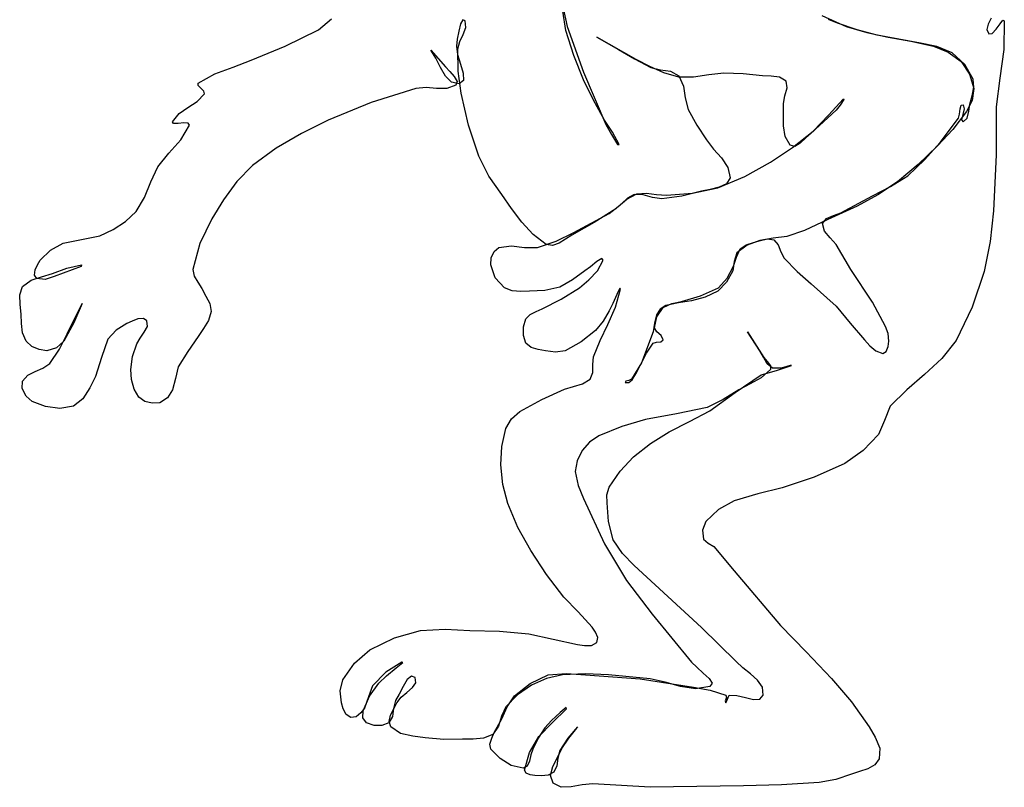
# Model space of a CAD drawing. Header units: metres. Extents: x -2.17 to 0, y -1.91 to 0.8.
# Tile 1 of 2: x -2.17 to -0.34, y -1.91 to -0.49. Entities that reach past the tile are written whole.
import ezdxf

# ---------------------------------------------------------------- set-up
doc = ezdxf.new("R2010")
doc.units = ezdxf.units.M

msp = doc.modelspace()

# ---------------------------------------------------------------- linework, layer by layer
at = {"color": 45}
for p, q in [((-1.1711, -0.4159), (-1.1524, -0.5009)), ((-1.1549, -0.5084), (-1.1605, -0.473)), ((-1.6124, -0.5072), (-1.5887, -0.4872)), ((-1.3455, -0.4886), (-1.3496, -0.4962)), ((-1.3411, -0.4909), (-1.3455, -0.4886)), ((-1.3398, -0.5032), (-1.3411, -0.4909)), ((-0.6811, -0.4808), (-0.6361, -0.5009)), ((-0.6524, -0.4947), (-0.6687, -0.4884)), ((-0.3678, -0.4854), (-0.3732, -0.4965)), ((-0.3515, -0.4962), (-0.3462, -0.4894)), ((-0.3462, -0.4894), (-0.3436, -0.4909)), ((-0.3436, -0.4909), (-0.3444, -0.5438)), ((-1.6739, -0.5372), (-1.6124, -0.5072)), ((-1.3531, -0.5097), (-1.3558, -0.5247)), ((-1.3496, -0.4962), (-1.3531, -0.5097)), ((-1.3447, -0.5159), (-1.3398, -0.5032)), ((-1.1404, -0.5546), (-1.1549, -0.5084)), ((-1.1524, -0.5009), (-1.1224, -0.5859)), ((-0.616, -0.5074), (-0.6524, -0.4947)), ((-0.6361, -0.5009), (-0.5978, -0.5124)), ((-0.5786, -0.5172), (-0.616, -0.5074)), ((-0.3732, -0.4965), (-0.3759, -0.5067)), ((-0.3759, -0.5067), (-0.3724, -0.5147)), ((-0.3658, -0.5141), (-0.3585, -0.5061)), ((-0.3585, -0.5061), (-0.3515, -0.4962)), ((-1.3558, -0.5247), (-1.3574, -0.5372)), ((-1.3512, -0.529), (-1.3447, -0.5159)), ((-1.0249, -0.5622), (-1.0974, -0.5209)), ((-1.0974, -0.5209), (-1.0574, -0.5434)), ((-0.5978, -0.5124), (-0.5586, -0.5209)), ((-0.4986, -0.5322), (-0.5786, -0.5172)), ((-0.5586, -0.5209), (-0.5165, -0.528)), ((-0.5165, -0.528), (-0.4749, -0.5372)), ((-0.3724, -0.5147), (-0.3658, -0.5141)), ((-1.7374, -0.5634), (-1.6739, -0.5372)), ((-1.3955, -0.5598), (-1.4049, -0.5447)), ((-1.4049, -0.5447), (-1.3774, -0.5759)), ((-1.3574, -0.5372), (-1.3555, -0.5531)), ((-1.3549, -0.5422), (-1.3512, -0.529)), ((-1.3543, -0.5836), (-1.3549, -0.5422)), ((-1.0574, -0.5434), (-1.0278, -0.5611)), ((-0.4682, -0.5384), (-0.4986, -0.5322)), ((-0.4749, -0.5372), (-0.4474, -0.5486)), ((-0.4399, -0.5497), (-0.4682, -0.5384)), ((-0.3444, -0.5438), (-0.3521, -0.5967)), ((-1.7707, -0.5762), (-1.7374, -0.5634)), ((-1.3868, -0.5771), (-1.3955, -0.5598)), ((-1.3555, -0.5531), (-1.3499, -0.5708)), ((-1.1224, -0.5997), (-1.1404, -0.5546)), ((-1.0278, -0.5611), (-0.9974, -0.5772)), ((-0.9994, -0.5752), (-1.0249, -0.5622)), ((-0.4474, -0.5486), (-0.4236, -0.5659)), ((-0.4166, -0.5711), (-0.4399, -0.5497)), ((-1.8041, -0.5889), (-1.7707, -0.5762)), ((-1.3776, -0.5932), (-1.3868, -0.5771)), ((-1.3774, -0.5759), (-1.3698, -0.5846)), ((-1.3499, -0.5708), (-1.3448, -0.5877)), ((-0.9734, -0.5871), (-0.9994, -0.5752)), ((-0.9974, -0.5772), (-0.9795, -0.5813)), ((-0.9795, -0.5813), (-0.9611, -0.584)), ((-0.4236, -0.5659), (-0.4077, -0.5891)), ((-0.4011, -0.5984), (-0.4166, -0.5711)), ((-1.8349, -0.6059), (-1.8041, -0.5889)), ((-1.3665, -0.6044), (-1.3776, -0.5932)), ((-1.3698, -0.5846), (-1.3613, -0.5939)), ((-1.3613, -0.5939), (-1.3561, -0.6027)), ((-1.3486, -0.6247), (-1.3543, -0.5836)), ((-1.3442, -0.6008), (-1.3524, -0.6072)), ((-1.3448, -0.5877), (-1.3442, -0.6008)), ((-1.1224, -0.5859), (-1.0811, -0.6822)), ((-1.1039, -0.6376), (-1.1224, -0.5997)), ((-0.9461, -0.5947), (-0.9734, -0.5871)), ((-0.9611, -0.584), (-0.9461, -0.5922)), ((-0.9461, -0.5922), (-0.9371, -0.6112)), ((-0.9184, -0.5948), (-0.9461, -0.5947)), ((-0.8904, -0.5903), (-0.9184, -0.5948)), ((-0.8624, -0.5872), (-0.8904, -0.5903)), ((-0.8267, -0.5884), (-0.8624, -0.5872)), ((-0.7911, -0.5922), (-0.8267, -0.5884)), ((-0.7752, -0.593), (-0.7911, -0.5922)), ((-0.7594, -0.5947), (-0.7752, -0.593)), ((-0.7474, -0.6022), (-0.7594, -0.5947)), ((-0.4077, -0.5891), (-0.3999, -0.6159)), ((-0.3997, -0.6136), (-0.4011, -0.5984)), ((-0.3521, -0.5967), (-0.3586, -0.6497)), ((-1.8352, -0.6101), (-1.8349, -0.6059)), ((-1.83, -0.6152), (-1.8352, -0.6101)), ((-1.8245, -0.6208), (-1.83, -0.6152)), ((-1.4324, -0.6159), (-1.5149, -0.6418)), ((-1.4136, -0.6142), (-1.4324, -0.6159)), ((-1.3941, -0.6158), (-1.4136, -0.6142)), ((-1.3752, -0.6159), (-1.3941, -0.6158)), ((-1.3586, -0.6097), (-1.3752, -0.6159)), ((-1.3524, -0.6072), (-1.3665, -0.6044)), ((-1.3561, -0.6027), (-1.3586, -0.6097)), ((-0.9371, -0.6112), (-0.9338, -0.6333)), ((-0.7496, -0.6291), (-0.7452, -0.6147)), ((-0.7452, -0.6147), (-0.7474, -0.6022)), ((-0.3999, -0.6159), (-0.4032, -0.638)), ((-0.403, -0.6292), (-0.3997, -0.6136)), ((-1.8373, -0.6398), (-1.8236, -0.6259)), ((-1.8236, -0.6259), (-1.8245, -0.6208)), ((-1.3351, -0.6836), (-1.3486, -0.6247)), ((-1.0836, -0.6747), (-1.1039, -0.6376)), ((-0.9338, -0.6333), (-0.9286, -0.6547)), ((-0.7524, -0.6434), (-0.7496, -0.6291)), ((-0.6691, -0.6649), (-0.6411, -0.6347)), ((-0.6406, -0.6363), (-0.6474, -0.6465)), ((-0.6411, -0.6347), (-0.6406, -0.6363)), ((-0.4074, -0.6447), (-0.403, -0.6292)), ((-1.8705, -0.6623), (-1.8542, -0.6509)), ((-1.8542, -0.6509), (-1.8373, -0.6398)), ((-1.5149, -0.6418), (-1.5949, -0.6747)), ((-0.9286, -0.6547), (-0.9128, -0.6834)), ((-0.7522, -0.6639), (-0.7524, -0.6434)), ((-0.6474, -0.6465), (-0.6549, -0.6559)), ((-0.4263, -0.6632), (-0.4252, -0.6537)), ((-0.4252, -0.6537), (-0.4236, -0.6466)), ((-0.4236, -0.6466), (-0.4199, -0.6459)), ((-0.4178, -0.6535), (-0.4206, -0.6642)), ((-0.4199, -0.6459), (-0.4178, -0.6535)), ((-0.4032, -0.638), (-0.4136, -0.6584)), ((-0.4092, -0.6579), (-0.4074, -0.6447)), ((-0.3586, -0.6497), (-0.3586, -0.7385)), ((-1.8824, -0.6772), (-1.8705, -0.6623)), ((-0.7522, -0.6848), (-0.7522, -0.6639)), ((-0.6549, -0.6559), (-0.7011, -0.6984)), ((-0.6974, -0.6947), (-0.6691, -0.6649)), ((-0.4624, -0.7159), (-0.4286, -0.6709)), ((-0.4136, -0.6584), (-0.4388, -0.6917)), ((-0.4286, -0.6709), (-0.4263, -0.6632)), ((-0.4206, -0.6642), (-0.4231, -0.6736)), ((-0.4231, -0.6736), (-0.4199, -0.6772)), ((-0.4199, -0.6772), (-0.4121, -0.6708)), ((-0.4121, -0.6708), (-0.4092, -0.6579)), ((-1.8806, -0.6806), (-1.8824, -0.6772)), ((-1.8724, -0.6806), (-1.8806, -0.6806)), ((-1.862, -0.6796), (-1.8724, -0.6806)), ((-1.8671, -0.7111), (-1.8511, -0.6834)), ((-1.8535, -0.6798), (-1.862, -0.6796)), ((-1.8511, -0.6834), (-1.8535, -0.6798)), ((-1.5949, -0.6747), (-1.6438, -0.6989)), ((-1.3161, -0.7409), (-1.3351, -0.6836)), ((-1.0688, -0.6967), (-1.0836, -0.6747)), ((-1.0811, -0.6822), (-1.0706, -0.7011)), ((-0.9128, -0.6834), (-0.8949, -0.7109)), ((-0.7491, -0.7044), (-0.7522, -0.6848)), ((-0.4388, -0.6917), (-0.4674, -0.7222)), ((-1.6438, -0.6989), (-1.6911, -0.7263)), ((-1.0706, -0.7011), (-1.059, -0.7193)), ((-1.0561, -0.7197), (-1.0688, -0.6967)), ((-0.7399, -0.7209), (-0.7491, -0.7044)), ((-0.7355, -0.7252), (-0.6974, -0.6947)), ((-0.7108, -0.7073), (-0.7211, -0.7172)), ((-0.7011, -0.6984), (-0.7108, -0.7073)), ((-1.8893, -0.7354), (-1.8671, -0.7111)), ((-1.6911, -0.7263), (-1.7349, -0.7584)), ((-1.059, -0.7193), (-1.0561, -0.7197)), ((-0.8949, -0.7109), (-0.8816, -0.7279)), ((-0.8816, -0.7279), (-0.8666, -0.7444)), ((-0.7761, -0.7522), (-0.7355, -0.7252)), ((-0.7312, -0.7233), (-0.7399, -0.7209)), ((-0.7211, -0.7172), (-0.7312, -0.7233)), ((-0.4674, -0.7222), (-0.503, -0.7567)), ((-0.4911, -0.748), (-0.4624, -0.7159)), ((-1.9099, -0.7609), (-1.8893, -0.7354)), ((-1.2973, -0.778), (-1.3161, -0.7409)), ((-0.8666, -0.7444), (-0.8549, -0.7617)), ((-0.3586, -0.7385), (-0.3636, -0.8422)), ((-1.923, -0.7887), (-1.9099, -0.7609)), ((-1.7349, -0.7584), (-1.7638, -0.788)), ((-0.8549, -0.7617), (-0.8511, -0.7809)), ((-0.8236, -0.7788), (-0.7761, -0.7522)), ((-0.503, -0.7567), (-0.5411, -0.7884)), ((-0.5224, -0.7772), (-0.4911, -0.748)), ((-1.2736, -0.8122), (-1.2973, -0.778)), ((-0.8736, -0.7997), (-0.8236, -0.7788)), ((-0.8511, -0.7809), (-0.8575, -0.7922)), ((-0.5541, -0.7972), (-0.5224, -0.7772)), ((-1.9343, -0.8174), (-1.923, -0.7887)), ((-1.7638, -0.788), (-1.7883, -0.8216)), ((-0.9206, -0.8093), (-0.8736, -0.7997)), ((-0.8711, -0.7985), (-0.8879, -0.8024)), ((-0.8575, -0.7922), (-0.8711, -0.7985)), ((-0.5874, -0.8147), (-0.5541, -0.7972)), ((-0.5411, -0.7884), (-0.5778, -0.8123)), ((-1.9499, -0.8434), (-1.9343, -0.8174)), ((-1.2552, -0.8376), (-1.2736, -0.8122)), ((-1.0409, -0.8186), (-1.0514, -0.8289)), ((-1.0418, -0.8208), (-1.0236, -0.8109)), ((-1.0286, -0.8122), (-1.0409, -0.8186)), ((-1.0117, -0.8127), (-1.0286, -0.8122)), ((-1.0236, -0.8109), (-1.0057, -0.8094)), ((-0.9946, -0.8173), (-1.0117, -0.8127)), ((-1.0057, -0.8094), (-0.9871, -0.8122)), ((-0.9774, -0.8197), (-0.9946, -0.8173)), ((-0.9871, -0.8122), (-0.9686, -0.8134)), ((-0.9401, -0.8151), (-0.9774, -0.8197)), ((-0.9686, -0.8134), (-0.9206, -0.8093)), ((-0.9036, -0.8059), (-0.9401, -0.8151)), ((-0.8879, -0.8024), (-0.9036, -0.8059)), ((-0.6461, -0.8459), (-0.5874, -0.8147)), ((-0.5778, -0.8123), (-0.6161, -0.8334)), ((-1.7883, -0.8216), (-1.8099, -0.8572)), ((-1.2364, -0.863), (-1.2552, -0.8376)), ((-1.0749, -0.8472), (-1.0581, -0.8343)), ((-1.0514, -0.8289), (-1.0624, -0.8384)), ((-1.0581, -0.8343), (-1.0418, -0.8208)), ((-0.6161, -0.8334), (-0.6699, -0.8584)), ((-1.9696, -0.8619), (-1.9499, -0.8434)), ((-1.1399, -0.8822), (-1.0749, -0.8472)), ((-1.0624, -0.8384), (-1.1024, -0.8639)), ((-0.6728, -0.8564), (-0.6595, -0.8511)), ((-0.6595, -0.8511), (-0.6461, -0.8459)), ((-0.3636, -0.8422), (-0.3699, -0.8989)), ((-1.9927, -0.8766), (-1.9696, -0.8619)), ((-1.8099, -0.8572), (-1.8318, -0.9026)), ((-1.2156, -0.8861), (-1.2364, -0.863)), ((-1.1024, -0.8639), (-1.1436, -0.8872)), ((-0.6699, -0.8584), (-0.7136, -0.8784)), ((-0.6799, -0.8659), (-0.6728, -0.8564)), ((-0.6762, -0.8798), (-0.6799, -0.8659)), ((-2.0511, -0.8955), (-2.0174, -0.8884)), ((-2.0174, -0.8884), (-1.9927, -0.8766)), ((-1.1911, -0.9047), (-1.2156, -0.8861)), ((-1.173, -0.8981), (-1.1399, -0.8822)), ((-1.1436, -0.8872), (-1.1553, -0.8944)), ((-0.7461, -0.8897), (-0.7713, -0.8929)), ((-0.7136, -0.8784), (-0.7461, -0.8897)), ((-0.6655, -0.8922), (-0.6762, -0.8798)), ((-0.6549, -0.9047), (-0.6655, -0.8922)), ((-2.1083, -0.915), (-2.0849, -0.9022)), ((-2.0849, -0.9022), (-2.0511, -0.8955)), ((-1.8318, -0.9026), (-1.8449, -0.9509)), ((-1.2878, -0.9174), (-1.2786, -0.9097)), ((-1.2786, -0.9097), (-1.2555, -0.907)), ((-1.2555, -0.907), (-1.2313, -0.9099)), ((-1.2313, -0.9099), (-1.2074, -0.9097)), ((-1.2074, -0.9097), (-1.173, -0.8981)), ((-1.1796, -0.9066), (-1.1911, -0.9047)), ((-1.1675, -0.902), (-1.1796, -0.9066)), ((-1.1553, -0.8944), (-1.1675, -0.902)), ((-0.8191, -0.9058), (-0.8386, -0.9197)), ((-0.8324, -0.9122), (-0.821, -0.9048)), ((-0.821, -0.9048), (-0.8074, -0.9009)), ((-0.7961, -0.8972), (-0.8191, -0.9058)), ((-0.8074, -0.9009), (-0.7947, -0.897)), ((-0.7713, -0.8929), (-0.7961, -0.8972)), ((-0.7947, -0.897), (-0.7819, -0.894)), ((-0.7819, -0.894), (-0.7699, -0.8959)), ((-0.7699, -0.8959), (-0.7618, -0.9051)), ((-0.7618, -0.9051), (-0.7571, -0.9179)), ((-0.6274, -0.9509), (-0.6549, -0.9047)), ((-0.3699, -0.8989), (-0.3811, -0.9547)), ((-2.1274, -0.9334), (-2.1083, -0.915)), ((-1.2929, -0.9294), (-1.2878, -0.9174)), ((-0.8449, -0.9447), (-0.8394, -0.928)), ((-0.8386, -0.9197), (-0.8434, -0.9359)), ((-0.8394, -0.928), (-0.8324, -0.9122)), ((-0.7571, -0.9179), (-0.7511, -0.9297)), ((-2.1368, -0.9516), (-2.1327, -0.9418)), ((-2.1327, -0.9418), (-2.1274, -0.9334)), ((-2.0784, -0.9484), (-2.0511, -0.9422)), ((-2.0518, -0.945), (-2.0682, -0.9515)), ((-2.0511, -0.9422), (-2.0518, -0.945)), ((-1.2936, -0.9422), (-1.2929, -0.9294)), ((-1.2854, -0.9661), (-1.2936, -0.9422)), ((-1.1094, -0.9456), (-1.1199, -0.9534)), ((-1.0974, -0.9362), (-1.1094, -0.9456)), ((-1.0882, -0.9304), (-1.0974, -0.9362)), ((-1.0966, -0.9531), (-1.0861, -0.9334)), ((-1.0861, -0.9334), (-1.0882, -0.9304)), ((-0.8565, -0.9666), (-0.8449, -0.9447)), ((-0.8434, -0.9359), (-0.8461, -0.9534)), ((-0.7511, -0.9297), (-0.7269, -0.9542)), ((-2.1444, -0.9705), (-2.1248, -0.9641)), ((-2.1378, -0.9609), (-2.1368, -0.9516)), ((-2.1336, -0.9672), (-2.1378, -0.9609)), ((-2.1248, -0.9641), (-2.1049, -0.9584)), ((-2.1014, -0.9637), (-2.1181, -0.9692)), ((-2.1049, -0.9584), (-2.0784, -0.9484)), ((-2.0849, -0.9572), (-2.1014, -0.9637)), ((-2.0682, -0.9515), (-2.0849, -0.9572)), ((-1.8449, -0.9509), (-1.8426, -0.9631)), ((-1.8426, -0.9631), (-1.8356, -0.9744)), ((-1.1199, -0.9534), (-1.1424, -0.9697)), ((-1.1123, -0.9699), (-1.0966, -0.9531)), ((-0.8461, -0.9534), (-0.8577, -0.974)), ((-0.7269, -0.9542), (-0.7011, -0.9772)), ((-0.5874, -1.0109), (-0.6274, -0.9509)), ((-0.3811, -0.9547), (-0.4029, -1.0201)), ((-2.1654, -0.9977), (-2.1599, -0.9822)), ((-2.1599, -0.9822), (-2.1444, -0.9705)), ((-2.1181, -0.9692), (-2.1336, -0.9672)), ((-1.8356, -0.9744), (-1.8286, -0.9859)), ((-1.2686, -0.9847), (-1.2854, -0.9661)), ((-1.1661, -0.9834), (-1.1938, -0.9895)), ((-1.1424, -0.9697), (-1.1661, -0.9834)), ((-1.1299, -0.9847), (-1.1123, -0.9699)), ((-0.8577, -0.974), (-0.8736, -0.9909)), ((-0.8724, -0.9847), (-0.8565, -0.9666)), ((-0.7011, -0.9772), (-0.6549, -1.0184)), ((-2.1645, -1.0156), (-2.1654, -0.9977)), ((-1.8286, -0.9859), (-1.8211, -0.9998)), ((-1.8211, -0.9998), (-1.8138, -1.0137)), ((-1.2544, -0.9903), (-1.2686, -0.9847)), ((-1.2384, -0.9914), (-1.2544, -0.9903)), ((-1.2224, -0.9909), (-1.2384, -0.9914)), ((-1.1938, -0.9895), (-1.2224, -0.9909)), ((-1.1634, -1.0053), (-1.1299, -0.9847)), ((-1.0608, -0.9967), (-1.068, -1.0134)), ((-1.0632, -1.0203), (-1.0536, -0.9872)), ((-1.0552, -0.9853), (-1.0608, -0.9967)), ((-1.0536, -0.9872), (-1.0552, -0.9853)), ((-0.9411, -1.0097), (-0.9057, -0.9992)), ((-0.897, -1.0018), (-0.9224, -1.0084)), ((-0.9057, -0.9992), (-0.8724, -0.9847)), ((-0.8736, -0.9909), (-0.897, -1.0018)), ((-2.1624, -1.0334), (-2.1645, -1.0156)), ((-2.0774, -1.0697), (-2.0499, -1.0134)), ((-2.0499, -1.0134), (-2.065, -1.0495)), ((-1.8138, -1.0137), (-1.8111, -1.0284)), ((-1.1986, -1.0234), (-1.1634, -1.0053)), ((-1.068, -1.0134), (-1.0749, -1.0272)), ((-0.9699, -1.0172), (-0.9802, -1.0243)), ((-0.9749, -1.0209), (-0.959, -1.0137)), ((-0.9464, -1.0122), (-0.9699, -1.0172)), ((-0.959, -1.0137), (-0.9411, -1.0097)), ((-0.9224, -1.0084), (-0.9464, -1.0122)), ((-0.6549, -1.0184), (-0.6288, -1.0498)), ((-0.5636, -1.0559), (-0.5874, -1.0109)), ((-0.4029, -1.0201), (-0.4324, -1.0822)), ((-2.1618, -1.0508), (-2.1624, -1.0334)), ((-1.8111, -1.0284), (-1.8159, -1.0448)), ((-1.2286, -1.0422), (-1.2209, -1.0339)), ((-1.2209, -1.0339), (-1.2098, -1.0286)), ((-1.2098, -1.0286), (-1.1986, -1.0234)), ((-1.0749, -1.0272), (-1.0861, -1.0463)), ((-1.0774, -1.0522), (-1.0632, -1.0203)), ((-0.9874, -1.0347), (-0.9911, -1.0501)), ((-0.9911, -1.0584), (-0.9866, -1.0382)), ((-0.9802, -1.0243), (-0.9874, -1.0347)), ((-0.9866, -1.0382), (-0.9749, -1.0209)), ((-2.16, -1.0681), (-2.1618, -1.0508)), ((-2.065, -1.0495), (-2.0836, -1.0834)), ((-1.9674, -1.0509), (-1.9871, -1.0628)), ((-1.9575, -1.0463), (-1.9674, -1.0509)), ((-1.9465, -1.0422), (-1.9575, -1.0463)), ((-1.9365, -1.0412), (-1.9465, -1.0422)), ((-1.9299, -1.0459), (-1.9365, -1.0412)), ((-1.9348, -1.0669), (-1.9292, -1.0564)), ((-1.9292, -1.0564), (-1.9299, -1.0459)), ((-1.8159, -1.0448), (-1.825, -1.0599)), ((-1.2332, -1.057), (-1.2286, -1.0422)), ((-1.0861, -1.0463), (-1.0999, -1.0634)), ((-1.0911, -1.082), (-1.0774, -1.0522)), ((-0.9911, -1.0501), (-0.9936, -1.0659)), ((-0.6288, -1.0498), (-0.6024, -1.0809)), ((-0.5588, -1.0694), (-0.5636, -1.0559)), ((-2.1536, -1.0834), (-2.16, -1.0681)), ((-2.0919, -1.0984), (-2.0774, -1.0697)), ((-1.9871, -1.0628), (-2.0024, -1.0797)), ((-1.9427, -1.0776), (-1.9348, -1.0669)), ((-1.8349, -1.0747), (-1.8543, -1.1024)), ((-1.825, -1.0599), (-1.8349, -1.0747)), ((-1.2335, -1.0729), (-1.2332, -1.057)), ((-1.2286, -1.0872), (-1.2335, -1.0729)), ((-1.0999, -1.0634), (-1.1264, -1.0847)), ((-0.9936, -1.0659), (-1.0149, -1.1234)), ((-0.9867, -1.0663), (-0.9911, -1.0584)), ((-0.9787, -1.0731), (-0.9867, -1.0663)), ((-0.9749, -1.0809), (-0.9787, -1.0731)), ((-0.7961, -1.1009), (-0.8186, -1.0659)), ((-0.8186, -1.0659), (-0.7886, -1.1134)), ((-0.5574, -1.0834), (-0.5588, -1.0694)), ((-2.1431, -1.0932), (-2.1536, -1.0834)), ((-2.0836, -1.0834), (-2.0974, -1.0958)), ((-2.0024, -1.0797), (-2.0141, -1.1138)), ((-1.9564, -1.1119), (-1.9486, -1.0884)), ((-1.9486, -1.0884), (-1.9427, -1.0776)), ((-1.2191, -1.0951), (-1.2286, -1.0872)), ((-1.1264, -1.0847), (-1.1561, -1.1009)), ((-1.1036, -1.1122), (-1.0911, -1.082)), ((-1.0059, -1.1058), (-0.9936, -1.0872)), ((-0.9936, -1.0872), (-0.9869, -1.0849)), ((-0.9869, -1.0849), (-0.979, -1.0844)), ((-0.979, -1.0844), (-0.9749, -1.0809)), ((-0.6024, -1.0809), (-0.5924, -1.0917)), ((-0.5924, -1.0917), (-0.5814, -1.1013)), ((-0.5588, -1.0931), (-0.5574, -1.0834)), ((-0.4324, -1.0822), (-0.4595, -1.1152)), ((-2.1294, -1.099), (-2.1431, -1.0932)), ((-2.1149, -1.1009), (-2.1294, -1.099)), ((-2.0974, -1.0958), (-2.1149, -1.1009)), ((-2.1099, -1.1247), (-2.0919, -1.0984)), ((-1.8543, -1.1024), (-1.8724, -1.1309)), ((-1.2059, -1.0987), (-1.2191, -1.0951)), ((-1.1924, -1.1009), (-1.2059, -1.0987)), ((-1.174, -1.1035), (-1.1924, -1.1009)), ((-1.1561, -1.1009), (-1.174, -1.1035)), ((-1.0161, -1.1259), (-1.0059, -1.1058)), ((-0.7893, -1.113), (-0.7961, -1.1009)), ((-0.5814, -1.1013), (-0.5686, -1.1059)), ((-0.5686, -1.1059), (-0.5622, -1.1022)), ((-0.5622, -1.1022), (-0.5588, -1.0931)), ((-2.1223, -1.1334), (-2.1099, -1.1247)), ((-2.0141, -1.1138), (-2.0249, -1.1484)), ((-1.9599, -1.1359), (-1.9564, -1.1119)), ((-1.1051, -1.1265), (-1.1036, -1.1122)), ((-1.1051, -1.1411), (-1.1051, -1.1265)), ((-1.0149, -1.1234), (-1.0336, -1.1534)), ((-1.0236, -1.1408), (-1.0161, -1.1259)), ((-0.7822, -1.125), (-0.7893, -1.113)), ((-0.7886, -1.1134), (-0.7822, -1.121)), ((-0.7822, -1.121), (-0.7761, -1.1287)), ((-0.7724, -1.1334), (-0.7822, -1.125)), ((-0.7761, -1.1287), (-0.7761, -1.1359)), ((-0.7654, -1.1374), (-0.7374, -1.1284)), ((-0.7396, -1.1282), (-0.7563, -1.133)), ((-0.7374, -1.1284), (-0.7396, -1.1282)), ((-0.4595, -1.1152), (-0.4911, -1.1447)), ((-2.1599, -1.1572), (-2.1505, -1.1465)), ((-2.1505, -1.1465), (-2.1368, -1.1396)), ((-2.1368, -1.1396), (-2.1223, -1.1334)), ((-1.9583, -1.1542), (-1.9599, -1.1359)), ((-1.8724, -1.1309), (-1.8773, -1.1522)), ((-1.1099, -1.1534), (-1.1051, -1.1411)), ((-1.0324, -1.1547), (-1.0236, -1.1408)), ((-0.8415, -1.1785), (-0.7936, -1.1459)), ((-0.7936, -1.1459), (-0.7654, -1.1374)), ((-0.7761, -1.1359), (-0.7932, -1.1512)), ((-0.7563, -1.133), (-0.7724, -1.1334)), ((-0.4911, -1.1447), (-0.5241, -1.1731)), ((-2.1607, -1.1711), (-2.1599, -1.1572)), ((-2.0249, -1.1484), (-2.0355, -1.1699)), ((-1.9539, -1.1719), (-1.9583, -1.1542)), ((-1.8773, -1.1522), (-1.8824, -1.1734)), ((-1.1407, -1.167), (-1.1238, -1.1624)), ((-1.1238, -1.1624), (-1.1099, -1.1534)), ((-1.0439, -1.1575), (-1.0449, -1.1597)), ((-1.0449, -1.1597), (-1.0385, -1.1597)), ((-1.0384, -1.1559), (-1.0439, -1.1575)), ((-1.0385, -1.1597), (-1.0324, -1.1547)), ((-1.0336, -1.1534), (-1.0384, -1.1559)), ((-0.8139, -1.1625), (-0.8349, -1.1734)), ((-0.7932, -1.1512), (-0.8139, -1.1625)), ((-2.1537, -1.185), (-2.1607, -1.1711)), ((-2.0355, -1.1699), (-2.0483, -1.19)), ((-1.9449, -1.1872), (-1.9539, -1.1719)), ((-1.8824, -1.1734), (-1.892, -1.1882)), ((-1.1995, -1.1913), (-1.1574, -1.1722)), ((-1.1574, -1.1722), (-1.1407, -1.167)), ((-0.8886, -1.2122), (-0.8415, -1.1785)), ((-0.8349, -1.1734), (-0.8635, -1.1915)), ((-0.5241, -1.1731), (-0.5549, -1.2034)), ((-2.1424, -1.1947), (-2.1537, -1.185)), ((-2.1177, -1.2041), (-2.1424, -1.1947)), ((-2.0483, -1.19), (-2.0661, -1.2034)), ((-1.9338, -1.1949), (-1.9449, -1.1872)), ((-1.92, -1.1981), (-1.9338, -1.1949)), ((-1.9061, -1.1972), (-1.92, -1.1981)), ((-1.892, -1.1882), (-1.9061, -1.1972)), ((-1.2399, -1.2134), (-1.1995, -1.1913)), ((-0.8635, -1.1915), (-0.8936, -1.2059)), ((-2.0914, -1.2079), (-2.1177, -1.2041)), ((-2.0661, -1.2034), (-2.0914, -1.2079)), ((-1.2556, -1.2271), (-1.2399, -1.2134)), ((-0.9503, -1.2179), (-1.0074, -1.2284)), ((-0.8936, -1.2059), (-0.9503, -1.2179)), ((-0.9261, -1.2317), (-0.8886, -1.2122)), ((-0.5549, -1.2034), (-0.5654, -1.2298)), ((-1.2661, -1.2447), (-1.2556, -1.2271)), ((-1.0074, -1.2284), (-1.0513, -1.2413)), ((-0.9636, -1.2509), (-0.9261, -1.2317)), ((-0.5654, -1.2298), (-0.5761, -1.2559)), ((-1.2736, -1.278), (-1.2661, -1.2447)), ((-1.0513, -1.2413), (-1.0936, -1.2584)), ((-0.998, -1.2724), (-0.9636, -1.2509)), ((-0.5761, -1.2559), (-0.6047, -1.2859)), ((-1.1111, -1.2702), (-1.1249, -1.2859)), ((-1.0936, -1.2584), (-1.1111, -1.2702)), ((-1.0299, -1.2972), (-0.998, -1.2724)), ((-1.2749, -1.3122), (-1.2736, -1.278)), ((-1.1249, -1.2859), (-1.1341, -1.3045)), ((-0.6047, -1.2859), (-0.6386, -1.3097)), ((-1.1341, -1.3045), (-1.1374, -1.3247)), ((-1.0545, -1.3236), (-1.0299, -1.2972)), ((-0.6386, -1.3097), (-0.6956, -1.3348)), ((-1.2713, -1.3483), (-1.2749, -1.3122)), ((-1.1374, -1.3247), (-1.1321, -1.3502)), ((-1.0749, -1.3534), (-1.0545, -1.3236)), ((-0.6956, -1.3348), (-0.7549, -1.3547)), ((-1.2624, -1.3834), (-1.2713, -1.3483)), ((-1.1321, -1.3502), (-1.1224, -1.3747)), ((-1.0788, -1.3674), (-1.0749, -1.3534)), ((-0.7996, -1.3656), (-0.8436, -1.3785)), ((-0.7549, -1.3547), (-0.7996, -1.3656)), ((-1.2434, -1.4282), (-1.2624, -1.3834)), ((-1.1224, -1.3747), (-1.0836, -1.4584)), ((-1.0786, -1.3822), (-1.0788, -1.3674)), ((-1.0758, -1.4172), (-1.0786, -1.3822)), ((-0.8436, -1.3785), (-0.8723, -1.3947)), ((-0.8723, -1.3947), (-0.8961, -1.4172)), ((-1.0674, -1.4509), (-1.0758, -1.4172)), ((-0.8961, -1.4172), (-0.9018, -1.4328)), ((-1.2199, -1.4709), (-1.2434, -1.4282)), ((-0.9018, -1.4328), (-0.8999, -1.4497)), ((-1.0503, -1.4762), (-1.0674, -1.4509)), ((-0.8999, -1.4497), (-0.8916, -1.4572)), ((-0.8916, -1.4572), (-0.8811, -1.4634)), ((-1.1908, -1.5151), (-1.2199, -1.4709)), ((-1.0836, -1.4584), (-1.0424, -1.5259)), ((-0.8811, -1.4634), (-0.8436, -1.5085)), ((-1.0286, -1.4985), (-1.0503, -1.4762)), ((-0.9661, -1.5559), (-1.0286, -1.4985)), ((-0.8436, -1.5085), (-0.7574, -1.6097)), ((-1.1586, -1.5572), (-1.1908, -1.5151)), ((-1.0424, -1.5259), (-0.9949, -1.5884)), ((-1.132, -1.5844), (-1.1586, -1.5572)), ((-0.9036, -1.6134), (-0.9661, -1.5559)), ((-1.1061, -1.6122), (-1.132, -1.5844)), ((-0.9949, -1.5884), (-0.9224, -1.6772)), ((-1.4722, -1.6322), (-1.4236, -1.6184)), ((-1.4236, -1.6184), (-1.3782, -1.6159)), ((-1.3782, -1.6159), (-1.3324, -1.6184)), ((-1.3324, -1.6184), (-1.2779, -1.6202)), ((-1.2779, -1.6202), (-1.2236, -1.6247)), ((-1.0998, -1.6215), (-1.1061, -1.6122)), ((-0.8399, -1.6759), (-0.9036, -1.6134)), ((-0.7574, -1.6097), (-0.7103, -1.6582)), ((-1.5174, -1.6547), (-1.4722, -1.6322)), ((-1.2236, -1.6247), (-1.1786, -1.6347)), ((-1.1786, -1.6347), (-1.1336, -1.6447)), ((-1.0955, -1.6319), (-1.0998, -1.6215)), ((-1.0974, -1.6409), (-1.0955, -1.6319)), ((-1.5458, -1.679), (-1.5174, -1.6547)), ((-1.1336, -1.6447), (-1.1206, -1.6465)), ((-1.1206, -1.6465), (-1.1076, -1.6464)), ((-1.1076, -1.6464), (-1.0974, -1.6409)), ((-0.8273, -1.6875), (-0.8399, -1.6759)), ((-0.7103, -1.6582), (-0.6636, -1.7072)), ((-1.5674, -1.7097), (-1.5458, -1.679)), ((-1.4586, -1.6772), (-1.488, -1.6959)), ((-1.487, -1.7024), (-1.4689, -1.688)), ((-1.4689, -1.688), (-1.4562, -1.6778)), ((-1.4562, -1.6778), (-1.4586, -1.6772)), ((-0.9224, -1.6772), (-0.9127, -1.6868)), ((-0.9127, -1.6868), (-0.9005, -1.6973)), ((-0.813, -1.6989), (-0.8273, -1.6875)), ((-1.5723, -1.7304), (-1.5674, -1.7097)), ((-1.488, -1.6959), (-1.5124, -1.7209)), ((-1.5011, -1.7159), (-1.487, -1.7024)), ((-1.4482, -1.7096), (-1.4561, -1.7221)), ((-1.4405, -1.7029), (-1.4482, -1.7096)), ((-1.4336, -1.7059), (-1.4405, -1.7029)), ((-1.4323, -1.7152), (-1.4336, -1.7059)), ((-1.2208, -1.7166), (-1.1874, -1.7009)), ((-1.1908, -1.7076), (-1.2186, -1.7197)), ((-1.1611, -1.7009), (-1.1908, -1.7076)), ((-1.1874, -1.7009), (-1.1534, -1.6982)), ((-1.1187, -1.6991), (-1.1611, -1.7009)), ((-1.1534, -1.6982), (-1.1186, -1.7009)), ((-1.0761, -1.7009), (-1.1187, -1.6991)), ((-1.1186, -1.7009), (-1.0174, -1.7084)), ((-0.9986, -1.7084), (-1.0761, -1.7009)), ((-1.0174, -1.7084), (-0.9186, -1.7234)), ((-0.9708, -1.7143), (-0.9986, -1.7084)), ((-0.9005, -1.6973), (-0.8896, -1.7075)), ((-0.8896, -1.7075), (-0.8844, -1.7162)), ((-0.8, -1.7108), (-0.813, -1.6989)), ((-0.7913, -1.7238), (-0.8, -1.7108)), ((-0.6636, -1.7072), (-0.6266, -1.7507)), ((-1.5699, -1.7522), (-1.5723, -1.7304)), ((-1.5124, -1.7209), (-1.5202, -1.7413)), ((-1.5179, -1.7403), (-1.5011, -1.7159)), ((-1.4561, -1.7221), (-1.4635, -1.7363)), ((-1.4488, -1.7331), (-1.4385, -1.7242)), ((-1.4385, -1.7242), (-1.4323, -1.7152)), ((-1.2499, -1.7397), (-1.2208, -1.7166)), ((-1.2186, -1.7197), (-1.2444, -1.7374)), ((-0.9427, -1.7221), (-0.9708, -1.7143)), ((-0.9151, -1.7265), (-0.9427, -1.7221)), ((-0.9186, -1.7234), (-0.888, -1.7291)), ((-0.8886, -1.7222), (-0.9151, -1.7265)), ((-0.8844, -1.7162), (-0.8886, -1.7222)), ((-0.888, -1.7291), (-0.8586, -1.7384)), ((-0.7899, -1.7384), (-0.7913, -1.7238)), ((-1.5299, -1.7672), (-1.5179, -1.7403)), ((-1.5202, -1.7413), (-1.5274, -1.7622)), ((-1.4699, -1.7484), (-1.4738, -1.7627)), ((-1.4635, -1.7363), (-1.4699, -1.7484)), ((-1.4674, -1.7522), (-1.4596, -1.7423)), ((-1.4596, -1.7423), (-1.4488, -1.7331)), ((-1.2444, -1.7374), (-1.2661, -1.7597)), ((-1.2632, -1.7598), (-1.2499, -1.7397)), ((-0.8578, -1.7429), (-0.8598, -1.7491)), ((-0.8586, -1.7384), (-0.8578, -1.7429)), ((-0.8586, -1.7522), (-0.8555, -1.7457)), ((-0.8555, -1.7457), (-0.8524, -1.7385)), ((-0.8524, -1.7385), (-0.8384, -1.7388)), ((-0.8384, -1.7388), (-0.8227, -1.7426)), ((-0.8227, -1.7426), (-0.8078, -1.7461)), ((-0.8078, -1.7461), (-0.796, -1.7459)), ((-0.796, -1.7459), (-0.7899, -1.7384)), ((-1.5667, -1.7635), (-1.5699, -1.7522)), ((-1.5611, -1.7738), (-1.5667, -1.7635)), ((-1.5274, -1.7622), (-1.5342, -1.771)), ((-1.4792, -1.7754), (-1.4734, -1.7634)), ((-1.4738, -1.7627), (-1.4757, -1.7779)), ((-1.4734, -1.7634), (-1.4674, -1.7522)), ((-1.2661, -1.7597), (-1.2741, -1.7771)), ((-1.2736, -1.7822), (-1.2632, -1.7598)), ((-1.1793, -1.789), (-1.1536, -1.7634)), ((-1.154, -1.7609), (-1.1656, -1.7704)), ((-1.1536, -1.7634), (-1.154, -1.7609)), ((-0.8598, -1.7491), (-0.8586, -1.7522)), ((-0.6266, -1.7507), (-0.5936, -1.7972)), ((-1.5524, -1.7797), (-1.5611, -1.7738)), ((-1.5428, -1.7781), (-1.5524, -1.7797)), ((-1.5342, -1.771), (-1.5428, -1.7781)), ((-1.5302, -1.78), (-1.5299, -1.7672)), ((-1.5236, -1.7897), (-1.5302, -1.78)), ((-1.4757, -1.7779), (-1.4824, -1.7897)), ((-1.4819, -1.787), (-1.4792, -1.7754)), ((-1.2874, -1.8072), (-1.2736, -1.7822)), ((-1.2741, -1.7771), (-1.2796, -1.7959)), ((-1.1812, -1.7852), (-1.1936, -1.7985)), ((-1.1656, -1.7704), (-1.1812, -1.7852)), ((-1.5098, -1.7942), (-1.5236, -1.7897)), ((-1.4952, -1.7947), (-1.5098, -1.7942)), ((-1.4824, -1.7897), (-1.4952, -1.7947)), ((-1.4786, -1.7972), (-1.4819, -1.787)), ((-1.4608, -1.8092), (-1.4786, -1.7972)), ((-1.2796, -1.7959), (-1.2899, -1.8109)), ((-1.1936, -1.7985), (-1.2059, -1.8178)), ((-1.2049, -1.8147), (-1.1793, -1.789)), ((-1.1336, -1.7972), (-1.1515, -1.8178)), ((-1.1494, -1.8176), (-1.1345, -1.7991)), ((-1.1345, -1.7991), (-1.1336, -1.7972)), ((-0.5936, -1.7972), (-0.5825, -1.816)), ((-1.4381, -1.8142), (-1.4608, -1.8092)), ((-1.4149, -1.8172), (-1.4381, -1.8142)), ((-1.3806, -1.8203), (-1.4149, -1.8172)), ((-1.3461, -1.8197), (-1.3806, -1.8203)), ((-1.3265, -1.8195), (-1.3461, -1.8197)), ((-1.307, -1.8181), (-1.3265, -1.8195)), ((-1.2899, -1.8109), (-1.307, -1.8181)), ((-1.2958, -1.8289), (-1.2921, -1.8179)), ((-1.2921, -1.8179), (-1.2874, -1.8072)), ((-1.2219, -1.8445), (-1.2049, -1.8147)), ((-1.2059, -1.8178), (-1.2161, -1.8385)), ((-1.1515, -1.8178), (-1.1661, -1.8409)), ((-1.1624, -1.8372), (-1.1494, -1.8176)), ((-0.5825, -1.816), (-0.5742, -1.8361)), ((-1.2936, -1.8384), (-1.2958, -1.8289)), ((-1.2767, -1.8555), (-1.2936, -1.8384)), ((-1.2161, -1.8385), (-1.2196, -1.8488)), ((-1.1706, -1.8534), (-1.1624, -1.8372)), ((-0.5742, -1.8361), (-0.5749, -1.8559)), ((-1.2562, -1.8684), (-1.2767, -1.8555)), ((-1.2311, -1.8772), (-1.2219, -1.8445)), ((-1.2196, -1.8488), (-1.2223, -1.8603)), ((-1.1792, -1.8705), (-1.1706, -1.8534)), ((-1.1697, -1.8546), (-1.1715, -1.8689)), ((-1.1661, -1.8409), (-1.1697, -1.8546)), ((-0.5749, -1.8559), (-0.5832, -1.8672)), ((-1.2336, -1.8734), (-1.2562, -1.8684)), ((-1.2263, -1.8696), (-1.2336, -1.8734)), ((-1.2223, -1.8603), (-1.2263, -1.8696)), ((-1.1835, -1.8869), (-1.1792, -1.8705)), ((-1.1715, -1.8689), (-1.1774, -1.8809)), ((-0.5962, -1.8745), (-0.6114, -1.8798)), ((-0.5832, -1.8672), (-0.5962, -1.8745)), ((-1.2282, -1.8828), (-1.2311, -1.8772)), ((-1.2206, -1.8859), (-1.2282, -1.8828)), ((-1.2124, -1.8872), (-1.2206, -1.8859)), ((-1.1999, -1.8878), (-1.2124, -1.8872)), ((-1.1876, -1.8865), (-1.1999, -1.8878)), ((-1.1774, -1.8809), (-1.1876, -1.8865)), ((-1.1786, -1.9009), (-1.1835, -1.8869)), ((-0.6556, -1.8942), (-0.6861, -1.8997)), ((-0.6261, -1.8847), (-0.6556, -1.8942)), ((-0.6114, -1.8798), (-0.6261, -1.8847)), ((-1.1637, -1.9088), (-1.1786, -1.9009)), ((-1.1448, -1.9081), (-1.1637, -1.9088)), ((-1.1245, -1.9042), (-1.1448, -1.9081)), ((-1.1049, -1.9022), (-1.1245, -1.9042)), ((-0.9986, -1.9084), (-1.1049, -1.9022)), ((-0.8261, -1.9059), (-0.9986, -1.9084)), ((-0.756, -1.9042), (-0.8261, -1.9059)), ((-0.6861, -1.8997), (-0.756, -1.9042))]:
    msp.add_line(p, q, dxfattribs=at)

doc.saveas('drawing.dxf')
